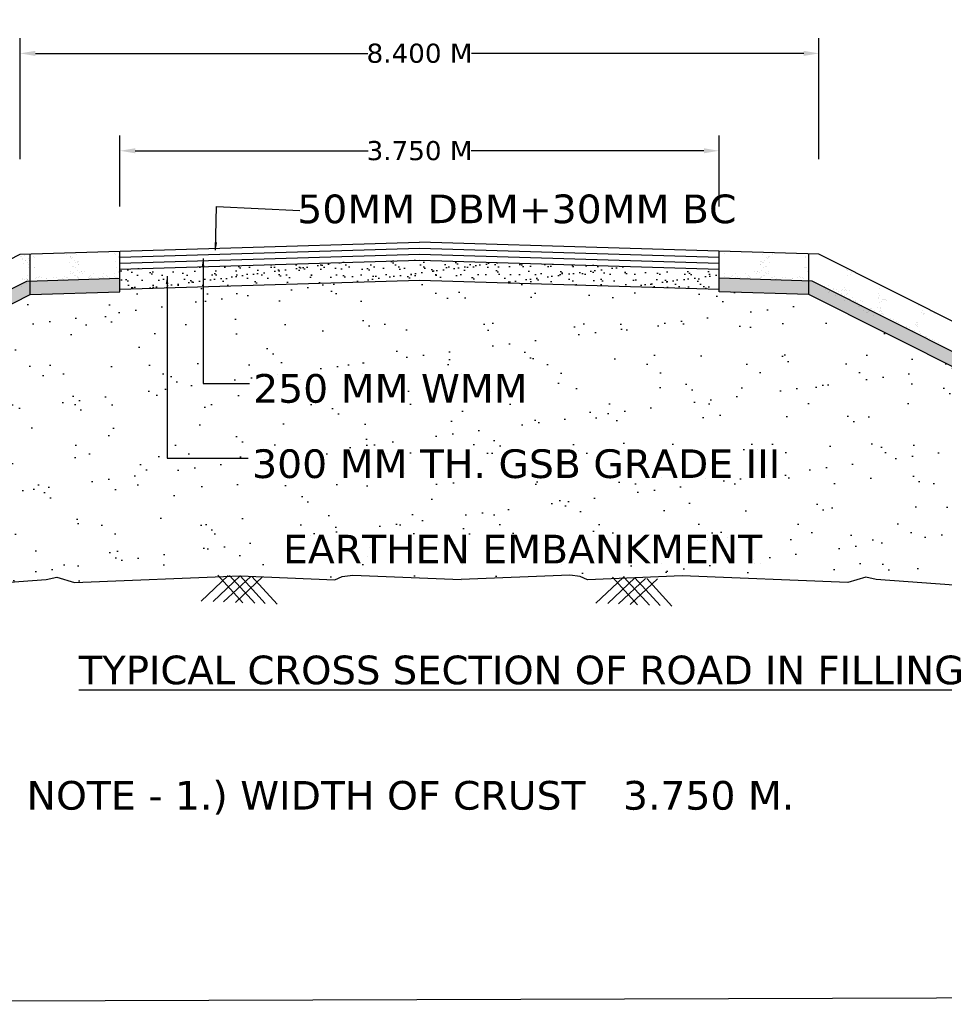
# Model space of a CAD drawing. Header units: inches. Extents: x -3872496040 to -3865243794, y -6657661114 to -6657485382.
# Tile 2 of 12: x -3872466063 to -3872437018, y -6657661114 to -6657630174. Entities that reach past the tile are written whole.
import ezdxf

# ---------------------------------------------------------------- set-up
doc = ezdxf.new("R2010")
doc.units = ezdxf.units.IN
doc.header["$MEASUREMENT"] = 0
doc.header["$PDMODE"] = 2
for name, color, linetype in [('CHNGE', 7, 'Continuous'), ('TEX', 6, 'Continuous'), ('TEXT', 7, 'Continuous')]:
    doc.layers.add(name, color=color, linetype=linetype)
doc.styles.get("Standard").update_dxf_attribs({"font": 'verdana.ttf', "height": 480})
doc.dimstyles.new('Copy of ISO-25', dxfattribs={"dimtxt": 200, "dimasz": 150, "dimexe": 240, "dimexo": 300, "dimgap": 0.02, "dimtad": 0, "dimtih": 1, "dimtoh": 1, "dimdec": 0, "dimlfac": 0.25, "dimdsep": 46, "dimtxsty": 'Standard', "dimcen": 150, "dimclrd": 1, "dimclre": 1, "dimclrt": 1, "dimadec": 0, "dimazin": 0, "dimtfac": 1, "dimtdec": 0, "dimtmove": 2, "dimatfit": 3, "dimfxl": 0, "dimarcsym": 0})
doc.dimstyles.new('ISO-25--------1', dxfattribs={"dimtxt": 240, "dimasz": 480, "dimexe": 480, "dimexo": 480, "dimgap": 0.02, "dimtad": 0, "dimtih": 1, "dimtoh": 1, "dimdec": 0, "dimlfac": 8, "dimdsep": 46, "dimtxsty": 'Standard', "dimcen": 192, "dimclrd": 1, "dimclre": 1, "dimclrt": 1, "dimadec": 0, "dimazin": 0, "dimtfac": 1, "dimtdec": 0, "dimtmove": 2, "dimatfit": 3, "dimfxl": 0, "dimarcsym": 0})
pattern_1 = [(37.5, (-3865861822.4, -6703162453.9), (-15.809128, 483.5653272), [0, -381.4668, 0, -426.6405, 0, -407.818125]), (7.5, (-3865861822.4, -6703162453.9), (444.152011, 708.259887), [0, -205.7913, 0, -343.82205, 0, -131.756625]), (327.5, (-3865862131.1, -6703162453.9), (781.5406123, 1.4202244), [0, -125.4825, 0, -451.737, 0, -589.76775]), (317.5, (-3865862131.1, -6703162453.9), (754.432563, 220.265848), [0, -62.74125, 0, -296.1387, 0, -338.80275])]

# ---------------------------------------------------------------- blocks, each defined once
blk = doc.blocks.new('*D138')
at = {"layer": 'Defpoints', "color": 0, "ltscale": 20, "transparency": 16777216}
for p in [(-3872440954.54882, -6657631232.526734), (-3872466051.04882, -6657635033.685761), (-3872440954.54882, -6657635033.685761)]:
    blk.add_point(p, dxfattribs=at)
at = {"layer": 'TEX', "color": 1, "lineweight": -2, "ltscale": 20, "transparency": 16777216}
for p, q in [((-3872466051.04882, -6657634553.685761), (-3872466051.04882, -6657630752.526734)), ((-3872440954.54882, -6657634553.685761), (-3872440954.54882, -6657630752.526734)), ((-3872465571.04882, -6657631232.526734), (-3872455130.152602, -6657631232.526734)), ((-3872441434.54882, -6657631232.526734), (-3872451875.445039, -6657631232.526734))]:
    blk.add_line(p, q, dxfattribs=at)
at = {"layer": 'TEX', "color": 1, "ltscale": 20, "transparency": 16777216}
for points in [[(-3872465571.04882, -6657631152.526734), (-3872465571.04882, -6657631312.526734), (-3872466051.04882, -6657631232.526734)], [(-3872441434.54882, -6657631152.526734), (-3872441434.54882, -6657631312.526734), (-3872440954.54882, -6657631232.526734)]]:
    blk.add_solid(points, dxfattribs=at)
at = {"layer": 'TEX', "color": 1, "ltscale": 20, "transparency": 16777216, "insert": (-3872453502.79882, -6657631232.526734), "char_height": 480, "width": 5291.04097509, "attachment_point": 5}
blk.add_mtext('{\\H1.25x;8.400 M}', dxfattribs=at)
blk = doc.blocks.new('*D139')
at = {"layer": 'Defpoints', "color": 0, "ltscale": 20, "transparency": 16777216}
for p in [(-3872444091.61132, -6657634292.986032), (-3872462913.98632, -6657636521.200904), (-3872444091.61132, -6657636521.200904)]:
    blk.add_point(p, dxfattribs=at)
at = {"layer": 'TEX', "color": 1, "lineweight": -2, "ltscale": 20, "transparency": 16777216}
for p, q in [((-3872462913.98632, -6657636041.200904), (-3872462913.98632, -6657633812.986032)), ((-3872444091.61132, -6657636041.200904), (-3872444091.61132, -6657633812.986032)), ((-3872462433.98632, -6657634292.986032), (-3872455121.086114, -6657634292.986032)), ((-3872444571.61132, -6657634292.986032), (-3872451884.511527, -6657634292.986032))]:
    blk.add_line(p, q, dxfattribs=at)
at = {"layer": 'TEX', "color": 1, "ltscale": 20, "transparency": 16777216}
for points in [[(-3872462433.98632, -6657634212.986032), (-3872462433.98632, -6657634372.986032), (-3872462913.98632, -6657634292.986032)], [(-3872444571.61132, -6657634212.986032), (-3872444571.61132, -6657634372.986032), (-3872444091.61132, -6657634292.986032)]]:
    blk.add_solid(points, dxfattribs=at)
at = {"layer": 'TEX', "color": 1, "ltscale": 20, "transparency": 16777216, "insert": (-3872453502.79882, -6657634292.986032), "char_height": 480, "width": 4057.5359211, "attachment_point": 5}
blk.add_mtext('{\\H1.25x;3.750 M}', dxfattribs=at)

msp = doc.modelspace()

# ---------------------------------------------------------------- hatches: boundary and pattern name
at = {"layer": 'CHNGE'}
h = msp.add_hatch(dxfattribs=at)
h.set_pattern_fill('AR-SAND', color=256, scale=250.965, style=0)
h.set_pattern_definition(pattern_1)
h.paths.add_polyline_path([(-3872462913.98632, -6657638012.423783), (-3872462913.98632, -6657638637.022363), (-3872453502.79882, -6657638354.686734), (-3872444091.61132, -6657638637.022363), (-3872444091.61132, -6657638009.609862), (-3872453502.79882, -6657637727.274234)])
h = msp.add_hatch(dxfattribs=at)
h.set_pattern_fill('AR-SAND', color=256, scale=250.965, style=0)
h.set_pattern_definition(pattern_1)
h.paths.add_polyline_path([(-3872465729.375633, -6657638809.897626), (-3872462913.98632, -6657638725.435943), (-3872462913.98632, -6657638298.603507), (-3872465836.600029, -6657638386.281911), (-3872485119.549421, -6657648080.407096), (-3872484354.890794, -6657648173.510623)])
h = msp.add_hatch(dxfattribs=at)
h.set_pattern_fill('AR-SAND', color=256, scale=1003.86, style=0)
h.set_pattern_definition([(37.5, (-3865861822.4, -6703162453.9), (-63.23651, 1934.26131), [0, -1525.8672, 0, -1706.562, 0, -1631.2725]), (7.5, (-3865861822.4, -6703162454), (1776.60804, 2833.03955), [0, -823.1652, 0, -1375.2882, 0, -527.0265]), (327.5, (-3865863057.2, -6703162453.9), (3126.16245, 5.6809), [0, -501.93, 0, -1806.948, 0, -2359.071]), (317.5, (-3865863057.2, -6703162454), (3017.73025, 881.0634), [0, -250.965, 0, -1184.5548, 0, -1355.211])])
h.paths.add_polyline_path([(-3872448785.306276, -6657647630.699586), (-3872448455.181484, -6657647666.188804), (-3872448226.273634, -6657647780.461846), (-3872445247.9257, -6657647655.000876), (-3872442149.637585, -6657647777.125766), (-3872442074.539539, -6657647708.512961), (-3872442017.134684, -6657647782.348619), (-3872440047.610777, -6657647859.98113), (-3872439483.630767, -6657647691.054786), (-3872439154.572517, -6657647761.018861), (-3872435286.034279, -6657648047.25397), (-3872433960.386673, -6657647738.600326), (-3872430554.84359, -6657648047.25397), (-3872427640.449626, -6657647855.711562), (-3872427617.166586, -6657647834.439174), (-3872427602.563854, -6657647853.221606), (-3872427156.139128, -6657647823.881278), (-3872425978.469761, -6657647722.518317), (-3872422928.425653, -6657648033.892932), (-3872441276.22201, -6657638809.897626), (-3872444091.61132, -6657638725.435943), (-3872444091.61132, -6657638637.022363), (-3872453502.79882, -6657638354.686734), (-3872462913.98632, -6657638637.022363), (-3872462913.98632, -6657638725.435943), (-3872465729.375633, -6657638809.897626), (-3872484354.890794, -6657648173.510623), (-3872483656.987009, -6657648258.486197), (-3872478406.958307, -6657647722.518317), (-3872477229.28894, -6657647823.881278), (-3872473830.584482, -6657648047.25397), (-3872470425.041395, -6657647738.600326), (-3872469099.393789, -6657648047.25397), (-3872465230.855545, -6657647761.018861), (-3872464901.797298, -6657647691.054786), (-3872464337.817292, -6657647859.98113), (-3872463794.767453, -6657647838.575793), (-3872463764.588591, -6657647811.003083), (-3872463744.686445, -6657647836.60175), (-3872459137.502369, -6657647655.000876), (-3872456159.154434, -6657647780.461846), (-3872455930.246584, -6657647666.188804), (-3872455600.121792, -6657647630.699586), (-3872452192.714036, -6657647766.509767)])
h.paths.add_polyline_path([(-3872457560.164831, -6657644811.084346), (-3872448388.090708, -6657644811.084346), (-3872448388.090708, -6657645571.940749), (-3872457560.164831, -6657645571.940749)], flags=24)
h.paths.add_polyline_path([(-3872458886.609691, -6657638977.023599), (-3872445749.759014, -6657638977.023599), (-3872445749.759014, -6657639853.320281), (-3872458886.609691, -6657639853.320281)], flags=24)
h.paths.add_polyline_path([(-3872458854.248125, -6657639877.00114), (-3872446375.660366, -6657639877.00114), (-3872446375.660366, -6657640765.963683), (-3872458854.248125, -6657640765.963683)], flags=24)
h.paths.add_polyline_path([(-3872458886.609691, -6657641083.582763), (-3872446654.825291, -6657641083.582763), (-3872446654.825291, -6657641959.879436), (-3872458886.609691, -6657641959.879436)], flags=24)
h.paths.add_polyline_path([(-3872458886.609691, -6657642177.639926), (-3872446294.029177, -6657642177.639926), (-3872446294.029177, -6657642942.115138), (-3872458886.609691, -6657642942.115138)], flags=24)
h = msp.add_hatch(dxfattribs=at)
h.set_pattern_fill('AR-SAND', color=256, scale=250.965, style=0)
h.set_pattern_definition([(142.5, (-3879045183.2, -6703162453.9), (15.809128, 483.5653272), [0, -381.4668, 0, -426.6405, 0, -407.818125]), (172.5, (-3879045183.2, -6703162453.9), (-444.152011, 708.259887), [0, -205.7913, 0, -343.82205, 0, -131.756625]), (212.5, (-3879044874.5, -6703162453.9), (-781.5406123, 1.4202244), [0, -125.4825, 0, -451.737, 0, -589.76775]), (222.5, (-3879044874.5, -6703162453.9), (-754.432563, 220.265848), [0, -62.74125, 0, -296.1387, 0, -338.80275])])
h.paths.add_polyline_path([(-3872441276.22201, -6657638809.897626), (-3872444091.61132, -6657638725.435943), (-3872444091.61132, -6657638298.603507), (-3872441168.997614, -6657638386.281911), (-3872421886.048214, -6657648080.407096), (-3872422650.706841, -6657648173.510623)])

# ---------------------------------------------------------------- linework, layer by layer
at = {"layer": 'CHNGE', "color": 31}
for p, q in [((-3872466051.04882, -6657637539.050496), (-3872453502.79882, -6657637162.602996)), ((-3872462913.98632, -6657637633.16237), (-3872453502.79882, -6657637350.826749)), ((-3872440954.54882, -6657637539.050496), (-3872453502.79882, -6657637162.602996)), ((-3872453502.79882, -6657637350.826749), (-3872444091.61132, -6657637633.16237)), ((-3872486992.661865, -6657648307.585181), (-3872466051.04882, -6657637539.050496)), ((-3872466034.919855, -6657637624.325271), (-3872466034.919855, -6657637624.325271)), ((-3872466002.41683, -6657637602.70124), (-3872466002.41683, -6657637602.70124)), ((-3872465986.507161, -6657637664.233617), (-3872465986.507161, -6657637664.233617)), ((-3872465913.040435, -6657637591.034951), (-3872465913.040435, -6657637591.034951)), ((-3872465729.375633, -6657638809.897635), (-3872465729.375633, -6657637529.400298)), ((-3872465633.877388, -6657637621.013907), (-3872465633.877388, -6657637621.013907)), ((-3872465612.806849, -6657637639.318332), (-3872465612.806849, -6657637639.318332)), ((-3872464606.180584, -6657637501.575067), (-3872464606.180584, -6657637501.575067)), ((-3872464599.495712, -6657637505.91339), (-3872464599.495712, -6657637505.91339)), ((-3872464590.899748, -6657637554.778352), (-3872464590.899748, -6657637554.778352)), ((-3872464481.284788, -6657637616.020974), (-3872464481.284788, -6657637616.020974)), ((-3872464461.566468, -6657637618.883571), (-3872464461.566468, -6657637618.883571)), ((-3872464458.155941, -6657637637.214665), (-3872464458.155941, -6657637637.214665)), ((-3872464408.651035, -6657637652.594417), (-3872464408.651035, -6657637652.594417)), ((-3872464269.904268, -6657637556.317914), (-3872464269.904268, -6657637556.317914)), ((-3872463147.187783, -6657637457.602126), (-3872463147.187783, -6657637457.602126)), ((-3872463092.443123, -6657637521.296006), (-3872463092.443123, -6657637521.296006)), ((-3872463069.314272, -6657637542.489692), (-3872463069.314272, -6657637542.489692)), ((-3872462962.27951, -6657637615.262874), (-3872462962.27951, -6657637615.262874)), ((-3872462960.146093, -6657637642.523898), (-3872462960.146093, -6657637642.523898)), ((-3872462942.617249, -6657637529.246959), (-3872462942.617249, -6657637529.246959)), ((-3872462913.98632, -6657638725.435962), (-3872462913.98632, -6657637444.938622)), ((-3872462913.98632, -6657637821.386127), (-3872453502.79882, -6657637539.050496)), ((-3872453502.79882, -6657637539.050496), (-3872444091.61132, -6657637821.386127)), ((-3872444091.61132, -6657638725.435962), (-3872444091.61132, -6657637444.938622)), ((-3872443913.154522, -6657637521.296006), (-3872443913.154522, -6657637521.296006)), ((-3872443858.409859, -6657637457.602126), (-3872443858.409859, -6657637457.602126)), ((-3872442735.693371, -6657637556.317914), (-3872442735.693371, -6657637556.317914)), ((-3872442596.946604, -6657637652.594417), (-3872442596.946604, -6657637652.594417)), ((-3872442547.441701, -6657637637.214665), (-3872442547.441701, -6657637637.214665)), ((-3872442544.03117, -6657637618.883571), (-3872442544.03117, -6657637618.883571)), ((-3872442524.312851, -6657637616.020974), (-3872442524.312851, -6657637616.020974)), ((-3872442414.697891, -6657637554.778352), (-3872442414.697891, -6657637554.778352)), ((-3872442406.101931, -6657637505.91339), (-3872442406.101931, -6657637505.91339)), ((-3872442399.417055, -6657637501.575067), (-3872442399.417055, -6657637501.575067)), ((-3872441392.790792, -6657637639.318332), (-3872441392.790792, -6657637639.318332)), ((-3872441371.720251, -6657637621.013907), (-3872441371.720251, -6657637621.013907)), ((-3872441290.775431, -6657637652.748908), (-3872441290.775431, -6657637652.748908)), ((-3872441276.22201, -6657638809.897635), (-3872441276.22201, -6657637529.400298)), ((-3872419871.2532, -6657648154.116483), (-3872440954.54882, -6657637539.050496)), ((-3872465968.965027, -6657637694.952205), (-3872465968.965027, -6657637694.952205)), ((-3872465934.660685, -6657637831.978732), (-3872465934.660685, -6657637831.978732)), ((-3872465892.399439, -6657637731.515048), (-3872465892.399439, -6657637731.515048)), ((-3872465872.025846, -6657637755.369456), (-3872465872.025846, -6657637755.369456)), ((-3872465812.221474, -6657637807.90364), (-3872465812.221474, -6657637807.90364)), ((-3872465797.06055, -6657637693.452022), (-3872465797.06055, -6657637693.452022)), ((-3872465775.862495, -6657637867.962277), (-3872465775.862495, -6657637867.962277)), ((-3872465770.319223, -6657637735.174216), (-3872465770.319223, -6657637735.174216)), ((-3872465731.184748, -6657637692.877137), (-3872465731.184748, -6657637692.877137)), ((-3872465612.933636, -6657637946.419745), (-3872465612.933636, -6657637946.419745)), ((-3872465599.127838, -6657637962.410539), (-3872465599.127838, -6657637962.410539)), ((-3872464483.801334, -6657637815.575025), (-3872464483.801334, -6657637815.575025)), ((-3872464421.223249, -6657637672.429046), (-3872464421.223249, -6657637672.429046)), ((-3872464413.318684, -6657637914.211711), (-3872464413.318684, -6657637914.211711)), ((-3872464360.223242, -6657637933.104571), (-3872464360.223242, -6657637933.104571)), ((-3872464348.987764, -6657637737.248868), (-3872464348.987764, -6657637737.248868)), ((-3872464313.361032, -6657637793.136127), (-3872464313.361032, -6657637793.136127)), ((-3872464307.307813, -6657637966.815427), (-3872464307.307813, -6657637966.815427)), ((-3872464261.999704, -6657637798.100574), (-3872464261.999704, -6657637798.100574)), ((-3872464248.046316, -6657637784.53728), (-3872464248.046316, -6657637784.53728)), ((-3872464224.09197, -6657637851.694781), (-3872464224.09197, -6657637851.694781)), ((-3872464218.155477, -6657637773.953479), (-3872464218.155477, -6657637773.953479)), ((-3872464200.963116, -6657637872.888467), (-3872464200.963116, -6657637872.888467)), ((-3872463045.844554, -6657637771.82314), (-3872463045.844554, -6657637771.82314)), ((-3872463017.025434, -6657637947.363389), (-3872463017.025434, -6657637947.363389)), ((-3872462934.712685, -6657637771.029618), (-3872462934.712685, -6657637771.029618)), ((-3872462913.98632, -6657638009.609874), (-3872453502.79882, -6657637727.274253)), ((-3872453502.79882, -6657637727.274253), (-3872444091.61132, -6657638009.609874)), ((-3872442804.634526, -6657637872.888467), (-3872442804.634526, -6657637872.888467)), ((-3872442787.442165, -6657637773.953479), (-3872442787.442165, -6657637773.953479)), ((-3872442781.505672, -6657637851.694781), (-3872442781.505672, -6657637851.694781)), ((-3872442757.551323, -6657637784.53728), (-3872442757.551323, -6657637784.53728)), ((-3872442743.597935, -6657637798.100574), (-3872442743.597935, -6657637798.100574)), ((-3872442698.289829, -6657637966.815427), (-3872442698.289829, -6657637966.815427)), ((-3872442692.236607, -6657637793.136127), (-3872442692.236607, -6657637793.136127)), ((-3872442656.609877, -6657637737.248868), (-3872442656.609877, -6657637737.248868)), ((-3872442645.374399, -6657637933.104571), (-3872442645.374399, -6657637933.104571)), ((-3872442592.278955, -6657637914.211711), (-3872442592.278955, -6657637914.211711)), ((-3872442584.374389, -6657637672.429046), (-3872442584.374389, -6657637672.429046)), ((-3872442521.796305, -6657637815.575025), (-3872442521.796305, -6657637815.575025)), ((-3872441406.469801, -6657637962.410539), (-3872441406.469801, -6657637962.410539)), ((-3872441392.664007, -6657637946.419745), (-3872441392.664007, -6657637946.419745)), ((-3872441341.155092, -6657637971.009389), (-3872441341.155092, -6657637971.009389)), ((-3872441267.768211, -6657637831.973836), (-3872441267.768211, -6657637831.973836)), ((-3872465813.559729, -6657638217.061769), (-3872465813.559729, -6657638217.061769)), ((-3872465791.939472, -6657637976.117988), (-3872465791.939472, -6657637976.117988)), ((-3872465749.927551, -6657638132.133132), (-3872465749.927551, -6657638132.133132)), ((-3872465719.966801, -6657638014.905082), (-3872465719.966801, -6657638014.905082)), ((-3872465548.748179, -6657638280.671016), (-3872465548.748179, -6657638280.671016)), ((-3872465483.433463, -6657638272.072167), (-3872465483.433463, -6657638272.072167)), ((-3872465431.190935, -6657638249.455924), (-3872465431.190935, -6657638249.455924)), ((-3872465378.275506, -6657638283.16677), (-3872465378.275506, -6657638283.16677)), ((-3872464987.505194, -6657638282.456662), (-3872464987.505194, -6657638282.456662)), ((-3872464895.647934, -6657638284.315961), (-3872464895.647934, -6657638284.315961)), ((-3872464649.650326, -6657638248.035701), (-3872464649.650326, -6657638248.035701)), ((-3872464596.734888, -6657638281.746547), (-3872464596.734888, -6657638281.746547)), ((-3872464567.186057, -6657638280.126348), (-3872464567.186057, -6657638280.126348)), ((-3872464470.122322, -6657638138.667232), (-3872464470.122322, -6657638138.667232)), ((-3872464469.011223, -6657638083.055596), (-3872464469.011223, -6657638083.055596)), ((-3872464405.414124, -6657638155.994372), (-3872464405.414124, -6657638155.994372)), ((-3872464368.106962, -6657638125.236651), (-3872464368.106962, -6657638125.236651)), ((-3872464344.115428, -6657638197.501504), (-3872464344.115428, -6657638197.501504)), ((-3872464320.986574, -6657638218.695186), (-3872464320.986574, -6657638218.695186)), ((-3872464258.88002, -6657638247.325587), (-3872464258.88002, -6657638247.325587)), ((-3872464254.09514, -6657638039.883241), (-3872464254.09514, -6657638039.883241)), ((-3872464246.190578, -6657638281.6659), (-3872464246.190578, -6657638281.6659)), ((-3872464205.964583, -6657638281.036433), (-3872464205.964583, -6657638281.036433)), ((-3872464197.666655, -6657638102.797753), (-3872464197.666655, -6657638102.797753)), ((-3872464132.351945, -6657638094.198905), (-3872464132.351945, -6657638094.198905)), ((-3872464116.812247, -6657638088.174483), (-3872464116.812247, -6657638088.174483)), ((-3872464076.952246, -6657638151.804765), (-3872464076.952246, -6657638151.804765)), ((-3872464030.336578, -6657638080.76834), (-3872464030.336578, -6657638080.76834)), ((-3872463907.275747, -6657638269.455451), (-3872463907.275747, -6657638269.455451)), ((-3872463868.109711, -6657638246.615478), (-3872463868.109711, -6657638246.615478)), ((-3872463834.602118, -6657638208.596471), (-3872463834.602118, -6657638208.596471)), ((-3872463815.194279, -6657638280.326324), (-3872463815.194279, -6657638280.326324)), ((-3872463755.956766, -6657638153.344314), (-3872463755.956766, -6657638153.344314)), ((-3872463578.813868, -6657638265.26584), (-3872463578.813868, -6657638265.26584)), ((-3872463477.339406, -6657638245.905364), (-3872463477.339406, -6657638245.905364)), ((-3872463424.423973, -6657638279.61621), (-3872463424.423973, -6657638279.61621)), ((-3872463417.041929, -6657638141.133868), (-3872463417.041929, -6657638141.133868)), ((-3872463332.490043, -6657638212.909457), (-3872463332.490043, -6657638212.909457)), ((-3872463309.361189, -6657638234.103143), (-3872463309.361189, -6657638234.103143)), ((-3872463257.818388, -6657638266.805396), (-3872463257.818388, -6657638266.805396)), ((-3872463088.580055, -6657638136.944251), (-3872463088.580055, -6657638136.944251)), ((-3872463086.569101, -6657638245.195249), (-3872463086.569101, -6657638245.195249)), ((-3872463068.661142, -6657638279.054446), (-3872463068.661142, -6657638279.054446)), ((-3872463033.653664, -6657638278.9061), (-3872463033.653664, -6657638278.9061)), ((-3872463003.34643, -6657638270.455598), (-3872463003.34643, -6657638270.455598)), ((-3872462955.273763, -6657638102.77653), (-3872462955.273763, -6657638102.77653)), ((-3872462944.501328, -6657638086.044152), (-3872462944.501328, -6657638086.044152)), ((-3872462932.144909, -6657638123.970222), (-3872462932.144909, -6657638123.970222)), ((-3872462926.808118, -6657638012.812276), (-3872462926.808118, -6657638012.812276)), ((-3872462918.903555, -6657638254.594945), (-3872462918.903555, -6657638254.594945)), ((-3872443919.028542, -6657638245.195249), (-3872443919.028542, -6657638245.195249)), ((-3872443917.017587, -6657638136.944251), (-3872443917.017587, -6657638136.944251)), ((-3872443747.779247, -6657638266.805396), (-3872443747.779247, -6657638266.805396)), ((-3872443696.236446, -6657638234.103143), (-3872443696.236446, -6657638234.103143)), ((-3872443673.107595, -6657638212.909457), (-3872443673.107595, -6657638212.909457)), ((-3872443588.55571, -6657638141.133868), (-3872443588.55571, -6657638141.133868)), ((-3872443581.173666, -6657638279.61621), (-3872443581.173666, -6657638279.61621)), ((-3872443528.258236, -6657638245.905364), (-3872443528.258236, -6657638245.905364)), ((-3872443426.783775, -6657638265.26584), (-3872443426.783775, -6657638265.26584)), ((-3872443249.640877, -6657638153.344314), (-3872443249.640877, -6657638153.344314)), ((-3872443190.40336, -6657638280.326324), (-3872443190.40336, -6657638280.326324)), ((-3872443170.995522, -6657638208.596471), (-3872443170.995522, -6657638208.596471)), ((-3872443137.48793, -6657638246.615478), (-3872443137.48793, -6657638246.615478)), ((-3872443098.321898, -6657638269.455451), (-3872443098.321898, -6657638269.455451)), ((-3872442975.26106, -6657638080.76834), (-3872442975.26106, -6657638080.76834)), ((-3872442928.645397, -6657638151.804765), (-3872442928.645397, -6657638151.804765)), ((-3872442888.785391, -6657638088.174483), (-3872442888.785391, -6657638088.174483)), ((-3872442873.245701, -6657638094.198905), (-3872442873.245701, -6657638094.198905)), ((-3872442807.930984, -6657638102.797753), (-3872442807.930984, -6657638102.797753)), ((-3872442799.633055, -6657638281.036433), (-3872442799.633055, -6657638281.036433)), ((-3872442759.407061, -6657638281.6659), (-3872442759.407061, -6657638281.6659)), ((-3872442751.502501, -6657638039.883241), (-3872442751.502501, -6657638039.883241)), ((-3872442746.717619, -6657638247.325587), (-3872442746.717619, -6657638247.325587)), ((-3872442684.611061, -6657638218.695186), (-3872442684.611061, -6657638218.695186)), ((-3872442661.48221, -6657638197.501504), (-3872442661.48221, -6657638197.501504)), ((-3872442637.490683, -6657638125.236651), (-3872442637.490683, -6657638125.236651)), ((-3872442600.183519, -6657638155.994372), (-3872442600.183519, -6657638155.994372)), ((-3872442536.586416, -6657638083.055596), (-3872442536.586416, -6657638083.055596)), ((-3872442535.475317, -6657638138.667232), (-3872442535.475317, -6657638138.667232)), ((-3872442438.411585, -6657638280.126348), (-3872442438.411585, -6657638280.126348)), ((-3872442408.86275, -6657638281.746547), (-3872442408.86275, -6657638281.746547)), ((-3872442355.947317, -6657638248.035701), (-3872442355.947317, -6657638248.035701)), ((-3872442109.949707, -6657638284.315961), (-3872442109.949707, -6657638284.315961)), ((-3872442018.092442, -6657638282.456662), (-3872442018.092442, -6657638282.456662)), ((-3872441627.322136, -6657638283.16677), (-3872441627.322136, -6657638283.16677)), ((-3872441574.406703, -6657638249.455924), (-3872441574.406703, -6657638249.455924)), ((-3872441522.164179, -6657638272.072167), (-3872441522.164179, -6657638272.072167)), ((-3872441456.849463, -6657638280.671016), (-3872441456.849463, -6657638280.671016)), ((-3872441325.704166, -6657638091.014939), (-3872441325.704166, -6657638091.014939)), ((-3872441272.896496, -6657638183.065331), (-3872441272.896496, -6657638183.065331)), ((-3872440091.837778, -6657637991.378831), (-3872440091.837778, -6657637991.378831)), ((-3872440091.710313, -6657638025.324271), (-3872440091.710313, -6657638025.324271)), ((-3872440066.255955, -6657638057.985002), (-3872440066.255955, -6657638057.985002)), ((-3872440044.880405, -6657638208.163756), (-3872440044.880405, -6657638208.163756)), ((-3872439988.818581, -6657638026.222188), (-3872439988.818581, -6657638026.222188)), ((-3872439979.846009, -6657638171.938281), (-3872439979.846009, -6657638171.938281)), ((-3872439931.433319, -6657638132.029935), (-3872439931.433319, -6657638132.029935)), ((-3872439707.003712, -6657638178.979859), (-3872439707.003712, -6657638178.979859)), ((-3872485119.549421, -6657648080.407111), (-3872465836.600029, -6657638386.28192)), ((-3872465999.521431, -6657638554.810065), (-3872465999.521431, -6657638554.810065)), ((-3872465983.545069, -6657638339.331141), (-3872465983.545069, -6657638339.331141)), ((-3872465977.901182, -6657638313.866288), (-3872465977.901182, -6657638313.866288)), ((-3872465917.669267, -6657638338.756251), (-3872465917.669267, -6657638338.756251)), ((-3872465861.919319, -6657638312.692582), (-3872465861.919319, -6657638312.692582)), ((-3872465836.600029, -6657638386.28192), (-3872462913.98632, -6657638298.603509)), ((-3872465835.179974, -6657638458.00554), (-3872465835.179974, -6657638458.00554)), ((-3872465827.117167, -6657638325.378043), (-3872465827.117167, -6657638325.378043)), ((-3872465814.777534, -6657638337.858325), (-3872465814.777534, -6657638337.858325)), ((-3872465806.743573, -6657638349.232451), (-3872465806.743573, -6657638349.232451)), ((-3872465555.558247, -6657638294.986857), (-3872465555.558247, -6657638294.986857)), ((-3872465234.562764, -6657638296.526416), (-3872465234.562764, -6657638296.526416)), ((-3872465223.443783, -6657638303.321439), (-3872465223.443783, -6657638303.321439)), ((-3872464721.331708, -6657638307.634431), (-3872464721.331708, -6657638307.634431)), ((-3872464698.202858, -6657638328.828113), (-3872464698.202858, -6657638328.828113)), ((-3872464211.818398, -6657638318.729392), (-3872464211.818398, -6657638318.729392)), ((-3872463709.706323, -6657638323.042378), (-3872463709.706323, -6657638323.042378)), ((-3872463341.116806, -6657638314.923915), (-3872463341.116806, -6657638314.923915)), ((-3872463239.101447, -6657638301.493339), (-3872463239.101447, -6657638301.493339)), ((-3872462913.98632, -6657638637.022372), (-3872453502.79882, -6657638354.686751)), ((-3872453502.79882, -6657638354.686751), (-3872444091.61132, -6657638637.022372)), ((-3872441168.997614, -6657638386.28192), (-3872444091.61132, -6657638298.603509)), ((-3872443766.496195, -6657638301.493339), (-3872443766.496195, -6657638301.493339)), ((-3872443664.480833, -6657638314.923915), (-3872443664.480833, -6657638314.923915)), ((-3872443295.891315, -6657638323.042378), (-3872443295.891315, -6657638323.042378)), ((-3872442793.779238, -6657638318.729392), (-3872442793.779238, -6657638318.729392)), ((-3872442307.394781, -6657638328.828113), (-3872442307.394781, -6657638328.828113)), ((-3872442284.26593, -6657638307.634431), (-3872442284.26593, -6657638307.634431)), ((-3872441782.153852, -6657638303.321439), (-3872441782.153852, -6657638303.321439)), ((-3872441771.034871, -6657638296.526416), (-3872441771.034871, -6657638296.526416)), ((-3872441450.039394, -6657638294.986857), (-3872441450.039394, -6657638294.986857)), ((-3872441295.769396, -6657638313.420161), (-3872441295.769396, -6657638313.420161)), ((-3872441286.409161, -6657638303.109904), (-3872441286.409161, -6657638303.109904)), ((-3872441280.80106, -6657638424.847999), (-3872441280.80106, -6657638424.847999)), ((-3872441272.640545, -6657638292.22647), (-3872441272.640545, -6657638292.22647)), ((-3872421736.536504, -6657648155.571195), (-3872441168.997614, -6657638386.28192)), ((-3872440769.615444, -6657638550.095626), (-3872440769.615444, -6657638550.095626)), ((-3872440668.199516, -6657638525.62617), (-3872440668.199516, -6657638525.62617)), ((-3872440165.981361, -6657638593.246793), (-3872440165.981361, -6657638593.246793)), ((-3872484354.890794, -6657648173.510642), (-3872465729.375633, -6657638809.897635)), ((-3872465729.375633, -6657638809.897635), (-3872462913.98632, -6657638725.435962)), ((-3872441276.22201, -6657638809.897635), (-3872444091.61132, -6657638725.435962)), ((-3872422928.425653, -6657648033.892951), (-3872441276.22201, -6657638809.897635)), ((-3872440758.474302, -6657638663.757195), (-3872440758.474302, -6657638663.757195)), ((-3872440649.755608, -6657638741.175319), (-3872440649.755608, -6657638741.175319)), ((-3872440629.382021, -6657638717.32091), (-3872440629.382021, -6657638717.32091)), ((-3872440604.36972, -6657638686.7559), (-3872440604.36972, -6657638686.7559)), ((-3872440586.569822, -6657638665.257388), (-3872440586.569822, -6657638665.257388)), ((-3872440503.858055, -6657638622.43068), (-3872440503.858055, -6657638622.43068)), ((-3872440483.67809, -6657638666.155305), (-3872440483.67809, -6657638666.155305)), ((-3872440443.965261, -6657638827.407008), (-3872440443.965261, -6657638827.407008)), ((-3872440417.802288, -6657638666.730193), (-3872440417.802288, -6657638666.730193)), ((-3872440328.164061, -6657638725.92236), (-3872440328.164061, -6657638725.92236)), ((-3872440261.929213, -6657638804.516229), (-3872440261.929213, -6657638804.516229)), ((-3872440245.897808, -6657638668.230382), (-3872440245.897808, -6657638668.230382)), ((-3872440241.555623, -6657638780.661815), (-3872440241.555623, -6657638780.661815)), ((-3872440216.425616, -6657638639.837796), (-3872440216.425616, -6657638639.837796)), ((-3872440144.361116, -6657638834.19057), (-3872440144.361116, -6657638834.19057)), ((-3872440143.006077, -6657638669.128308), (-3872440143.006077, -6657638669.128308)), ((-3872440131.538227, -6657638651.847995), (-3872440131.538227, -6657638651.847995)), ((-3872440104.433847, -6657638820.39725), (-3872440104.433847, -6657638820.39725)), ((-3872440077.130271, -6657638669.703191), (-3872440077.130271, -6657638669.703191)), ((-3872440056.021157, -6657638780.488902), (-3872440056.021157, -6657638780.488902)), ((-3872440001.639904, -6657638690.051303), (-3872440001.639904, -6657638690.051303)), ((-3872439085.218536, -6657638783.078366), (-3872439085.218536, -6657638783.078366)), ((-3872439064.292253, -6657638855.869803), (-3872439064.292253, -6657638855.869803)), ((-3872439057.761024, -6657638620.850581), (-3872439057.761024, -6657638620.850581)), ((-3872440154.22402, -6657638991.156251), (-3872440154.22402, -6657638991.156251)), ((-3872439982.31954, -6657638992.656434), (-3872439982.31954, -6657638992.656434)), ((-3872439980.019655, -6657638930.995084), (-3872439980.019655, -6657638930.995084)), ((-3872439970.266171, -6657638980.449948), (-3872439970.266171, -6657638980.449948)), ((-3872439890.775435, -6657638917.149177), (-3872439890.775435, -6657638917.149177)), ((-3872439879.427805, -6657638993.55436), (-3872439879.427805, -6657638993.55436)), ((-3872439813.552003, -6657638994.129245), (-3872439813.552003, -6657638994.129245)), ((-3872439804.325661, -6657639034.486753), (-3872439804.325661, -6657639034.486753)), ((-3872439778.783667, -6657639097.708636), (-3872439778.783667, -6657639097.708636)), ((-3872439730.370976, -6657639057.80029), (-3872439730.370976, -6657639057.80029)), ((-3872439712.830754, -6657639196.45909), (-3872439712.830754, -6657639196.45909)), ((-3872439692.457169, -6657639172.604682), (-3872439692.457169, -6657639172.604682)), ((-3872439641.647522, -6657638995.629428), (-3872439641.647522, -6657638995.629428)), ((-3872439620.522713, -6657639142.75497), (-3872439620.522713, -6657639142.75497)), ((-3872439582.439774, -6657639043.790862), (-3872439582.439774, -6657639043.790862)), ((-3872439565.125248, -6657639194.460565), (-3872439565.125248, -6657639194.460565)), ((-3872439118.304558, -6657639210.375588), (-3872439118.304558, -6657639210.375588)), ((-3872439077.462982, -6657638942.783076), (-3872439077.462982, -6657638942.783076)), ((-3872439071.642258, -6657638905.171725), (-3872439071.642258, -6657638905.171725)), ((-3872439048.090931, -6657639073.636336), (-3872439048.090931, -6657639073.636336)), ((-3872439019.35872, -6657639205.211005), (-3872439019.35872, -6657639205.211005)), ((-3872438990.853539, -6657639016.619687), (-3872438990.853539, -6657639016.619687)), ((-3872438961.905634, -6657638968.188838), (-3872438961.905634, -6657638968.188838)), ((-3872438932.172689, -6657638978.192233), (-3872438932.172689, -6657638978.192233)), ((-3872438896.204127, -6657638975.159545), (-3872438896.204127, -6657638975.159545)), ((-3872438873.130538, -6657638971.077546), (-3872438873.130538, -6657638971.077546)), ((-3872438841.115797, -6657639005.188539), (-3872438841.115797, -6657639005.188539)), ((-3872437817.321972, -6657639146.659932), (-3872437817.321972, -6657639146.659932)), ((-3872439549.973735, -6657639318.555305), (-3872439549.973735, -6657639318.555305)), ((-3872439456.181254, -6657639239.559485), (-3872439456.181254, -6657639239.559485)), ((-3872439453.133482, -6657639375.020019), (-3872439453.133482, -6657639375.020019)), ((-3872439421.167709, -6657639372.392823), (-3872439421.167709, -6657639372.392823)), ((-3872439404.720789, -6657639335.11167), (-3872439404.720789, -6657639335.11167)), ((-3872439378.069254, -6657639320.055491), (-3872439378.069254, -6657639320.055491)), ((-3872439325.004359, -6657639259.8), (-3872439325.004359, -6657639259.8)), ((-3872439304.630766, -6657639235.945586), (-3872439304.630766, -6657639235.945586)), ((-3872439280.487257, -6657639343.051156), (-3872439280.487257, -6657639343.051156)), ((-3872439275.177523, -6657639320.953414), (-3872439275.177523, -6657639320.953414)), ((-3872439239.475067, -6657639471.771955), (-3872439239.475067, -6657639471.771955)), ((-3872439209.301718, -6657639321.528298), (-3872439209.301718, -6657639321.528298)), ((-3872439096.684311, -6657639451.319366), (-3872439096.684311, -6657639451.319366)), ((-3872439065.189379, -6657639328.101912), (-3872439065.189379, -6657639328.101912)), ((-3872439033.341314, -6657639435.733729), (-3872439033.341314, -6657639435.733729)), ((-3872439020.237623, -6657639238.31906), (-3872439020.237623, -6657639238.31906)), ((-3872439016.327688, -6657639304.430196), (-3872439016.327688, -6657639304.430196)), ((-3872438982.685158, -6657639334.117423), (-3872438982.685158, -6657639334.117423)), ((-3872438976.916965, -6657639410.784003), (-3872438976.916965, -6657639410.784003)), ((-3872438958.642424, -6657639395.451753), (-3872438958.642424, -6657639395.451753)), ((-3872438914.845804, -6657639439.547378), (-3872438914.845804, -6657639439.547378)), ((-3872437745.817867, -6657639362.43152), (-3872437745.817867, -6657639362.43152)), ((-3872437705.035149, -6657639303.129632), (-3872437705.035149, -6657639303.129632)), ((-3872437667.482681, -6657639398.927999), (-3872437667.482681, -6657639398.927999)), ((-3872437664.194219, -6657639449.255784), (-3872437664.194219, -6657639449.255784)), ((-3872437639.384161, -6657639413.140016), (-3872437639.384161, -6657639413.140016)), ((-3872437448.711386, -6657639339.308139), (-3872437448.711386, -6657639339.308139)), ((-3872437316.43328, -6657639411.866534), (-3872437316.43328, -6657639411.866534)), ((-3872438718.001817, -6657639551.920274), (-3872438718.001817, -6657639551.920274)), ((-3872438624.459955, -6657639605.449658), (-3872438624.459955, -6657639605.449658)), ((-3872438519.683834, -6657639660.02465), (-3872438519.683834, -6657639660.02465)), ((-3872438464.595501, -6657639690.053643), (-3872438464.595501, -6657639690.053643)), ((-3872438205.680353, -6657639831.18991), (-3872438205.680353, -6657639831.18991)), ((-3872438197.16073, -6657639812.90562), (-3872438197.16073, -6657639812.90562)), ((-3872437908.18224, -6657639747.794753), (-3872437908.18224, -6657639747.794753)), ((-3872437884.097075, -6657639685.359609), (-3872437884.097075, -6657639685.359609)), ((-3872437881.61904, -6657639768.02699), (-3872437881.61904, -6657639768.02699)), ((-3872437870.154057, -6657639764.509833), (-3872437870.154057, -6657639764.509833)), ((-3872437854.364125, -6657639695.363013), (-3872437854.364125, -6657639695.363013)), ((-3872437846.111322, -6657639825.844155), (-3872437846.111322, -6657639825.844155)), ((-3872438123.665079, -6657639857.742398), (-3872438123.665079, -6657639857.742398)), ((-3872438007.362374, -6657639939.29428), (-3872438007.362374, -6657639939.29428)), ((-3872437938.656532, -6657639949.413762), (-3872437938.656532, -6657639949.413762)), ((-3872437783.371231, -6657639985.897529), (-3872437783.371231, -6657639985.897529)), ((-3872437755.054493, -6657640050.390605), (-3872437755.054493, -6657640050.390605)), ((-3872437607.888755, -6657640132.838756), (-3872437607.888755, -6657640132.838756)), ((-3872437568.076839, -6657640129.034274), (-3872437568.076839, -6657640129.034274)), ((-3872437467.549245, -6657640180.054801), (-3872437467.549245, -6657640180.054801)), ((-3872437383.068289, -6657640220.705638), (-3872437383.068289, -6657640220.705638)), ((-3872437332.029272, -6657640254.687806), (-3872437332.029272, -6657640254.687806)), ((-3872437199.466249, -6657640321.682481), (-3872437199.466249, -6657640321.682481)), ((-3872460362.258495, -6657648445.146232), (-3872459509.207779, -6657647640.876082)), ((-3872459990.553085, -6657648459.271035), (-3872459137.502369, -6657647655.000896)), ((-3872459052.906708, -6657648494.901595), (-3872459842.46097, -6657647628.212464)), ((-3872459657.299894, -6657648471.934655), (-3872458804.249174, -6657647667.664512)), ((-3872458681.201294, -6657648509.026399), (-3872459470.755562, -6657647642.337268)), ((-3872459285.594484, -6657648486.059455), (-3872458432.543768, -6657647681.789319)), ((-3872458347.948103, -6657648521.690024), (-3872459137.502369, -6657647655.000896)), ((-3872457976.242697, -6657648535.814832), (-3872458765.796957, -6657647669.125693)), ((-3872447961.855795, -6657648507.876708), (-3872447108.805081, -6657647703.606565)), ((-3872447590.150383, -6657648522.001521), (-3872446737.099667, -6657647717.731378)), ((-3872446652.504004, -6657648557.632077), (-3872447442.058271, -6657647690.942946)), ((-3872447256.897194, -6657648534.665137), (-3872446403.846478, -6657647730.394998)), ((-3872446280.798595, -6657648571.756885), (-3872447070.352864, -6657647705.067756)), ((-3872446885.191786, -6657648548.789937), (-3872446032.141069, -6657647744.519797)), ((-3872445947.545406, -6657648584.42051), (-3872446737.099667, -6657647717.731378)), ((-3872445575.839992, -6657648598.545314), (-3872446365.39426, -6657647731.856179))]:
    msp.add_line(p, q, dxfattribs=at)
at = {"layer": 'CHNGE'}
for points in [[(-3872486904.064868, -6657648294.84954), (-3872485278.032131, -6657648061.110528), (-3872483656.987009, -6657648258.486207), (-3872478406.958307, -6657647722.518327), (-3872477229.28894, -6657647823.881293), (-3872473830.584482, -6657648047.253978), (-3872470425.041395, -6657647738.600333), (-3872469099.393789, -6657648047.253978), (-3872465230.855545, -6657647761.018878), (-3872464901.797298, -6657647691.054801), (-3872464337.817292, -6657647859.981141), (-3872459137.502369, -6657647655.000896), (-3872456159.154434, -6657647780.461864), (-3872455930.246584, -6657647666.188813), (-3872455600.121792, -6657647630.699603), (-3872452192.714036, -6657647766.509776)], [(-3872420657.027232, -6657648249.790988), (-3872420728.44106, -6657648258.486207), (-3872425978.469761, -6657647722.518327), (-3872427156.139128, -6657647823.881293), (-3872430554.84359, -6657648047.253978), (-3872433960.386673, -6657647738.600333), (-3872435286.034279, -6657648047.253978), (-3872439154.572517, -6657647761.018878), (-3872439483.630767, -6657647691.054801), (-3872440047.610777, -6657647859.981141), (-3872445247.9257, -6657647655.000896), (-3872448226.273634, -6657647780.461864), (-3872448455.181484, -6657647666.188813), (-3872448785.306276, -6657647630.699603), (-3872452192.714036, -6657647766.509776)]]:
    msp.add_lwpolyline(points, dxfattribs=at)
at = {"layer": 'TEX', "color": 7, "ltscale": 20}
msp.add_lwpolyline([(-3872277300, -6657660410), (-3872496040, -6657661114.094046), (-3872496040, -6657552605.905955), (-3872277300, -6657551901.81191)], close=True, dxfattribs=at)

# ---------------------------------------------------------------- texts
at = {"layer": 'CHNGE', "char_height": 900, "width": 51879.13010983, "attachment_point": 1}
for s, insert in [('50MM DBM+30MM BC', (-3872457342.372405, -6657635667.974109)), ('250 MM WMM', (-3872458728.765627, -6657641308.695479)), ('300 MM TH. GSB GRADE III', (-3872458761.127192, -6657643675.104053)), ('EARTHEN EMBANKMENT', (-3872457790.654052, -6657646359.50525))]:
    msp.add_mtext(s, dxfattribs=dict(at, insert=insert))
at = {"layer": 'TEXT', "color": 6, "char_height": 900, "attachment_point": 2}
for s, insert, width in [('{\\LTYPICAL CROSS SECTION OF ROAD IN FILLING}', (-3872450034.576081, -6657650156.7946), 36744.10347887), ('NOTE - 1.) WIDTH OF CRUST   3.750 M.', (-3872453787.279228, -6657654096.528754), 56276.75256582)]:
    msp.add_mtext(s, dxfattribs=dict(at, insert=insert, width=width))

# ---------------------------------------------------------------- dimensions: what is measured, and where the dimension line sits
at = {"layer": 'TEX', "ltscale": 20}
for base, p1, p2, text, picture, middle in [((-3872440954.54882, -6657631232.526734), (-3872466051.04882, -6657635033.685761), (-3872440954.54882, -6657635033.685761), '{\\H1.25x;8.400 M}', '*D138', (-3872453502.79882, -6657631232.526734)), ((-3872444091.61132, -6657634292.986032), (-3872462913.98632, -6657636521.200904), (-3872444091.61132, -6657636521.200904), '{\\H1.25x;3.750 M}', '*D139', (-3872453502.79882, -6657634292.986032))]:
    dim = msp.add_linear_dim(base=base, p1=p1, p2=p2, text=text, dimstyle='ISO-25--------1', dxfattribs=at)
    dim.commit()
    dim.dimension.update_dxf_attribs({"geometry": picture, "text_midpoint": middle})

# ---------------------------------------------------------------- leaders
at = {"color": 21}
for points in [[(-3872459908.566019, -6657637419.051261), (-3872459878.697854, -6657636048.25299), (-3872457267.657472, -6657636169.190818)], [(-3872460303.03335, -6657637681.90932), (-3872460303.03335, -6657641610.407943), (-3872458847.688137, -6657641610.407943)], [(-3872461433.568554, -6657638233.141757), (-3872461433.568554, -6657643956.37457), (-3872458887.264201, -6657643956.37457)]]:
    msp.add_leader(points, dimstyle='Copy of ISO-25', override={"dimasz": 250}, dxfattribs=at)

doc.saveas('drawing.dxf')
